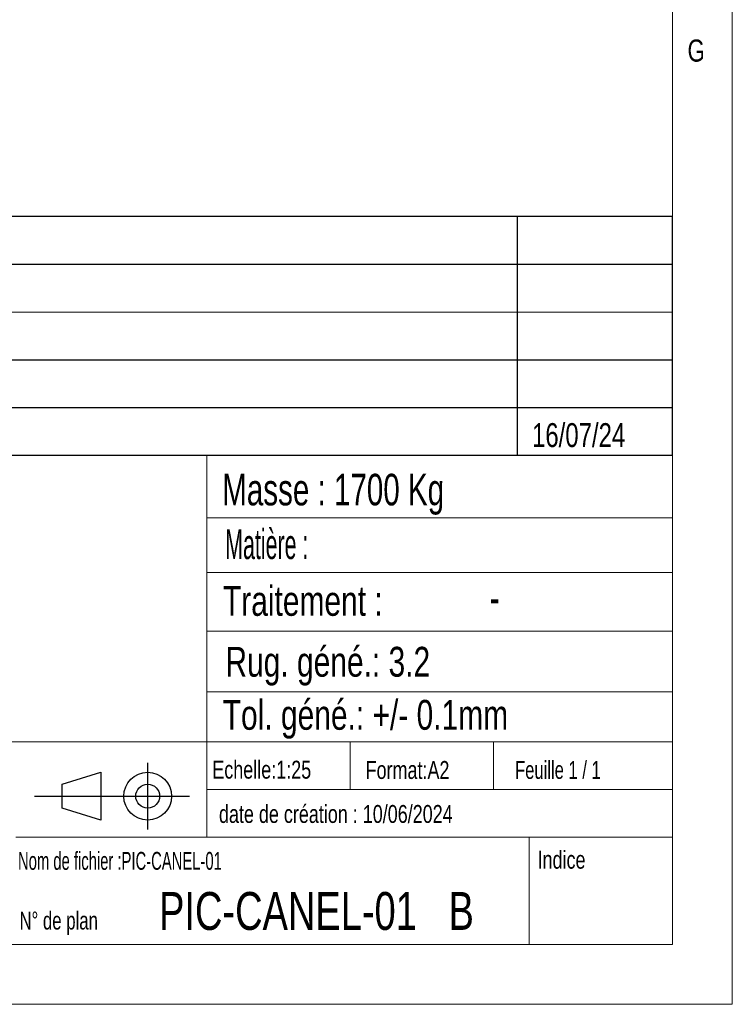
# Model space of a CAD drawing. Header units: millimetres. Extents: x 5 to 589, y 5 to 415.
# Tile 93 of 126: x 529 to 589, y 5 to 87. Entities that reach past the tile are written whole.
import ezdxf
from ezdxf.enums import TextEntityAlignment as Align

# ---------------------------------------------------------------- set-up
doc = ezdxf.new("R2010")
doc.units = ezdxf.units.MM
doc.layers.add('NOTES', color=6, linetype='Continuous')
doc.styles.add('SLDTEXTSTYLE0', font='TXT', dxfattribs={"width": 0.75})
doc.styles.add('SLDTEXTSTYLE1', font='TXT', dxfattribs={"width": 0.605})
doc.styles.add('SLDTEXTSTYLE2', font='TXT', dxfattribs={"width": 0.617423})
doc.styles.add('SLDTEXTSTYLE3', font='TXT', dxfattribs={"width": 0.7})
doc.styles.add('SLDTEXTSTYLE4', font='TXT', dxfattribs={"width": 0.535475})
doc.styles.add('SLDTEXTSTYLE6', font='TXT', dxfattribs={"width": 0.692308})
doc.styles.add('SLDTEXTSTYLE7', font='TXT', dxfattribs={"width": 0.695728})

# ---------------------------------------------------------------- blocks, each defined once
blk = doc.blocks.new('Bloc12')
for p, q in [((9.48, 0), (9.48, 5.599)), ((2.315, 3.8), (5.549, 4.8)), ((5.549, 4.8), (5.549, 0.8)), ((2.315, 1.8), (2.315, 3.8)), ((0, 2.8), (12.98, 2.8)), ((5.549, 0.8), (2.315, 1.8))]:
    blk.add_line(p, q)
for radius in [2, 1]:
    blk.add_circle((9.48, 2.8), radius)
blk = doc.blocks.new('Bloc11')
for p, q in [((123, 20), (0, 20)), ((110, 20), (110, 0)), ((123, 0), (123, 20)), ((0, 16), (123.004, 16)), ((0, 8), (123, 8)), ((0, 4), (123, 4)), ((0, 0), (123, 0))]:
    blk.add_line(p, q)
at = {"color": 7, "linetype": 'Continuous', "lineweight": 18}
blk.add_line((0, 12), (123, 12), dxfattribs=at)
at = {"color": 7}
for tag in ['AUTOATTR0', 'AUTOATTR1', 'AUTOATTR2', 'AUTOATTR3', 'AUTOATTR4', 'AUTOATTR5', 'AUTOATTR6', 'AUTOATTR7', 'AUTOATTR8', 'AUTOATTR9']:
    blk.add_attdef(tag, (0, 0), '', height=1, dxfattribs=at)
blk = doc.blocks.new('SW_NOTE_2')
at = {"layer": 'NOTES', "color": 0, "insert": (26.671, 4.512), "char_height": 3.5, "attachment_point": 1, "style": 'SLDTEXTSTYLE7'}
blk.add_mtext('CHASSIS ENSEMBLE', dxfattribs=at)

msp = doc.modelspace()

# ---------------------------------------------------------------- linework, layer by layer
at = {"color": 7, "linetype": 'Continuous', "lineweight": 18}
for p, q in [((589, 5), (589, 415)), ((584, 10), (584, 410)), ((584, 51), (461, 51)), ((545, 51), (545, 19)), ((584, 51), (584, 10)), ((545, 45.756), (584, 45.756)), ((545, 41.178), (584, 41.178)), ((545, 36.245), (584, 36.245)), ((545, 31.178), (584, 31.178)), ((461, 27), (584, 27)), ((557, 27), (557, 23)), ((569, 27), (569, 23)), ((545, 23), (584, 23)), ((529, 19), (584, 19)), ((572, 19), (572, 10)), ((10, 10), (584, 10)), ((461, 10), (584, 10)), ((5, 5), (589, 5))]:
    msp.add_line(p, q, dxfattribs=at)

# ---------------------------------------------------------------- block references
at = {"color": 7, "linetype": 'Continuous'}
msp.add_blockref('Bloc11', (460.994, 50.99), dxfattribs=at)
ref = msp.add_blockref('Bloc11', (460.994, 50.99), dxfattribs=at)
ref.add_attrib('AUTOATTR0', '16/07/24', dxfattribs={"layer": 'NOTES', "color": 211, "height": 2, "style": 'SLDTEXTSTYLE0', "width": 0.75}).set_placement((572.227, 51.085), align=Align.BOTTOM_LEFT)
msp.add_blockref('Bloc12', (530.56, 19.634))
msp.add_blockref('Bloc12', (530.56, 19.634))
at = {"layer": 'NOTES', "color": 211}
msp.add_blockref('SW_NOTE_2', (462.001, 34.863), dxfattribs=at)

# ---------------------------------------------------------------- texts
for s, insert, char_height, attachment_point, style in [('G', (585.252, 85.823), 1.852, 1, 'SLDTEXTSTYLE0'), ('Masse : 1700 Kg', (546.281, 49.443), 2.64583, 1, 'SLDTEXTSTYLE3'), ('Matière :', (546.533, 44.799), 2.5, 1, 'SLDTEXTSTYLE4'), ('Traitement :', (546.343, 40.046), 2.5, 1, 'SLDTEXTSTYLE0'), ('-', (569.101, 40.593), 3, 2, 'SLDTEXTSTYLE1'), ('Rug. géné.: 3.2', (546.551, 34.945), 2.5, 1, 'SLDTEXTSTYLE0'), ('Tol. géné.: +/- 0.1mm', (546.324, 30.499), 2.5, 1, 'SLDTEXTSTYLE0'), ('Echelle:1:25', (545.453, 25.405), 1.5, 1, 'SLDTEXTSTYLE0'), ('Format:A2', (558.289, 25.38), 1.5, 1, 'SLDTEXTSTYLE0'), ('Feuille 1 / 1', (570.806, 25.384), 1.5, 1, 'SLDTEXTSTYLE6'), ('date de création : 10/06/2024', (546.009, 21.695), 1.5, 1, 'SLDTEXTSTYLE0'), ('Nom de fichier :PIC-CANEL-01', (529.181, 17.767), 1.5, 1, 'SLDTEXTSTYLE2'), ('Indice', (572.693, 17.86), 1.5, 1, 'SLDTEXTSTYLE0'), ('PIC-CANEL-01   B', (540.992, 14.406), 3.175, 1, 'SLDTEXTSTYLE0'), ('N° de plan', (529.302, 12.765), 1.5, 1, 'SLDTEXTSTYLE3')]:
    msp.add_mtext(s, dxfattribs=dict(at, insert=insert, char_height=char_height, attachment_point=attachment_point, style=style))

doc.saveas('drawing.dxf')
